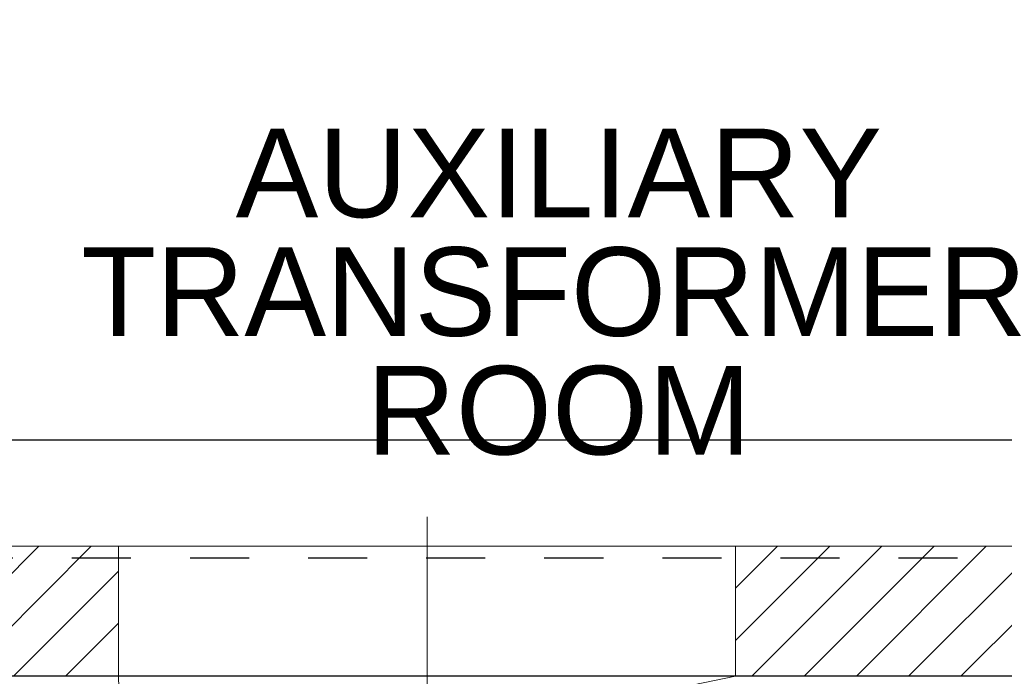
# Model space of a CAD drawing. Header units: metres. Extents: x 70279.8 to 70377.7, y 409251.8 to 409331.5.
# Tile 12 of 244: x 70312.9 to 70314.6, y 409290.8 to 409292. Entities that reach past the tile are written whole.
import ezdxf
from ezdxf.enums import TextEntityAlignment as Align

# ---------------------------------------------------------------- set-up
doc = ezdxf.new("R2010")
doc.units = ezdxf.units.M
doc.linetypes.add('CENTER', pattern=[2, 1.25, -0.25, 0.25, -0.25])
for name, color, linetype, lineweight in [('ARCERING', 2, 'Continuous', 18), ('CONTINUOUS', 7, 'Continuous', 18), ('TEKST', 1, 'Continuous', 18)]:
    doc.layers.add(name, color=color, linetype=linetype, lineweight=lineweight)
doc.layers.add('Concrete_ foundation', color=253, linetype='Continuous')
doc.styles.add('Arial', font='arial.ttf')

# ---------------------------------------------------------------- blocks, each defined once
blk = doc.blocks.new('deur-1000-muur220')
at = {"layer": 'CONTINUOUS'}
for p, q in [((-220, 1000.000000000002), (-427.6399299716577, 21.79467417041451)), ((-220, 1000), (0, 1000)), ((50, 500), (-370, 500)), ((-220, 0), (0, 0))]:
    blk.add_line(p, q, dxfattribs=at)
blk.add_arc((-220, 1000), 1000, 252.0069121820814, 270, dxfattribs=at)
blk = doc.blocks.new('A$C0A444100')
at = {"layer": 'ARCERING'}
h = blk.add_hatch(dxfattribs=at)
h.set_pattern_fill('ANSI31', color=256, scale=500)
h.set_pattern_definition([(45, (-6763.466272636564, -7142.939093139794), (-44.19417382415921, 44.19417382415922), [])])
h.paths.add_polyline_path([(1688.000008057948, 7480.000006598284), (1688.000008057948, 7700.000006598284), (1300.000008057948, 7700.000006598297), (1300.000008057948, 1700.000006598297), (2239.000008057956, 1700.000006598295), (2239.000008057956, 1920.000006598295), (1520.000008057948, 1920.000006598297), (1520.000008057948, 7480.000006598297)])
h = blk.add_hatch(dxfattribs=at)
h.set_pattern_fill('ANSI31', color=256, scale=500)
h.set_pattern_definition([(45, (-8839.999991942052, -7199.999993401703), (-44.19417382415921, 44.19417382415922), [])])
h.paths.add_polyline_path([(4283.000008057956, 1920.000006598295), (3284.000008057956, 1920.000006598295), (3284.000008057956, 1700.000006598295), (4283.000008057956, 1700.000006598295)])
h.paths.add_polyline_path([(7594.000008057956, 1920.000006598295), (5328.000008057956, 1920.000006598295), (5328.000008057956, 1700.000006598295), (7594.000008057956, 1700.000006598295)])
h.paths.add_polyline_path([(13703.00000805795, 1920.000006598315), (8639.000008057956, 1920.000006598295), (8639.000008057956, 1700.000006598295), (13703.00000805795, 1700.000006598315)])
at = {"layer": 'Concrete_ foundation', "linetype": 'CENTER', "ltscale": 5}
blk.add_line((16460.00000805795, 1900.000006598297), (1000.000008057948, 1900.000006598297), dxfattribs=at)
at = {"layer": 'Concrete_ foundation'}
blk.add_lwpolyline([(8960.000008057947, 1700.000006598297), (1720.000008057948, 1700.000006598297), (1720.000008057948, 2100.000006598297), (5779.999942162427, 2100.000006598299), (5779.999942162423, 1700.000006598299)], dxfattribs=at)
at = {"layer": 'CONTINUOUS'}
for p, q in [((15940.00000805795, 1920.000006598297), (1520.000008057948, 1920.000006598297)), ((3210.000008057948, 1920.000006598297), (2690.000008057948, 1920.000006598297)), ((16160.00000805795, 1700.000006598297), (1300.000008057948, 1700.000006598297))]:
    blk.add_line(p, q, dxfattribs=at)
at = {"layer": 'Concrete_ foundation', "xscale": -1, "yscale": 1.045, "rotation": 270}
blk.add_blockref('deur-1000-muur220', (2239.000008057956, 1920.000006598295), dxfattribs=at)
at = {"layer": 'TEKST', "style": 'Arial'}
for s, p in [('AUXILIARY', (2984.666414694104, 2477.020394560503)), ('TRANSFORMER', (2984.666414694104, 2276.218893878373)), ('ROOM', (2984.666414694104, 2075.417393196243))]:
    blk.add_text(s, height=150, dxfattribs=at).set_placement(p, align=Align.CENTER)

msp = doc.modelspace()

# ---------------------------------------------------------------- linework, layer by layer
msp.add_line((70327, 409290.8499999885), (70312.1400000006, 409290.8499999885))

# ---------------------------------------------------------------- block references
at = {"xscale": 0.001, "yscale": 0.001, "zscale": 0.001}
msp.add_blockref('A$C0A444100', (70310.83999999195, 409289.1499999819), dxfattribs=at)

doc.saveas('drawing.dxf')
